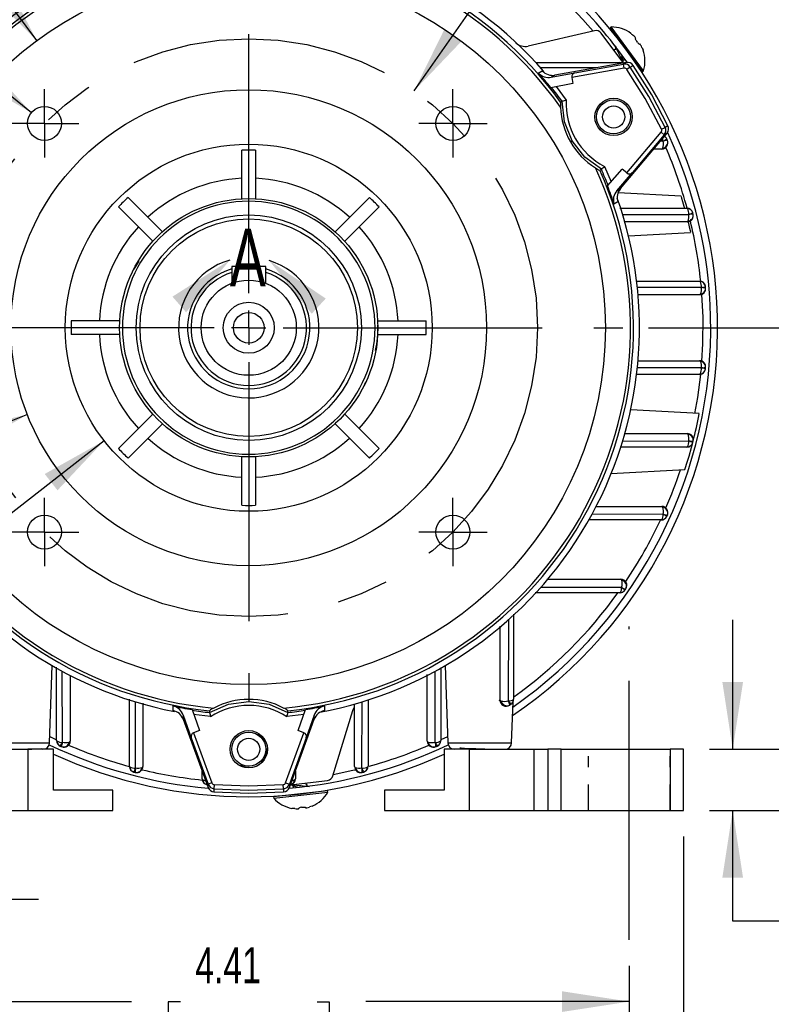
# Model space of a CAD drawing. Header units: inches. Extents: x 0 to 33, y 0 to 25.5.
# Tile 11 of 19: x 24.8 to 29.1, y 4.8 to 10.5. Entities that reach past the tile are written whole.
import ezdxf

# ---------------------------------------------------------------- set-up
doc = ezdxf.new("R2010")
doc.units = ezdxf.units.IN
doc.header["$LTSCALE"] = 3
doc.header["$MEASUREMENT"] = 0
doc.linetypes.add('CENTERX2', pattern=[0.8, 0.5, -0.1, 0.1, -0.1])
doc.linetypes.add('HIDDEN', pattern=[0.075, 0.05, -0.025])
doc.layers.add('CENTER', color=40, linetype='CENTERX2')
doc.layers.add('HIDDEN', color=102, linetype='HIDDEN')
doc.layers.add('DIMENSIONS', color=140, linetype='Continuous', lineweight=25)
doc.layers.add('TEXT', color=140, linetype='Continuous', lineweight=25)
doc.styles.add('SLDTEXTSTYLE0', font='TXT', dxfattribs={"width": 0.7})
doc.dimstyles.new('SLDDIMSTYLE0', dxfattribs={"dimtxt": 0.208333, "dimasz": 0.39, "dimexe": 0, "dimexo": 0.0625, "dimgap": 0.052083, "dimtad": 0, "dimtih": 1, "dimtoh": 1, "dimrnd": 1e-09, "dimdsep": 46, "dimtxsty": 'SLDTEXTSTYLE0', "dimsah": 1, "dimcen": 0.09, "dimadec": 0, "dimazin": 2, "dimtfac": 1, "dimtmove": 0, "dimatfit": 0, "dimfxl": 0, "dimfrac": 2, "dimtolj": 1, "dimtzin": 12, "dimarcsym": 0})
doc.dimstyles.new('SLDDIMSTYLE1', dxfattribs={"dimtxt": 0.208333, "dimasz": 0.39, "dimexe": 0, "dimexo": 0.0625, "dimgap": 0.052083, "dimtad": 0, "dimtih": 1, "dimtoh": 1, "dimrnd": 1e-09, "dimzin": 12, "dimdsep": 46, "dimtxsty": 'SLDTEXTSTYLE0', "dimsah": 1, "dimcen": 0.09, "dimadec": 0, "dimazin": 3, "dimtfac": 1, "dimtofl": 0, "dimtmove": 0, "dimatfit": 3, "dimfxl": 0, "dimfrac": 2, "dimtolj": 1, "dimtzin": 12, "dimarcsym": 0})
doc.dimstyles.new('SLDDIMSTYLE5', dxfattribs={"dimtxt": 0.208333, "dimasz": 0.39, "dimexe": 0, "dimexo": 0.0625, "dimgap": 0.052083, "dimtad": 0, "dimtih": 1, "dimtoh": 1, "dimrnd": 1e-09, "dimzin": 12, "dimdsep": 46, "dimtxsty": 'SLDTEXTSTYLE0', "dimsah": 1, "dimcen": 0, "dimadec": 0, "dimazin": 3, "dimtfac": 1, "dimtofl": 0, "dimtmove": 0, "dimatfit": 3, "dimfxl": 0, "dimfrac": 2, "dimtolj": 1, "dimtzin": 12, "dimarcsym": 0})
doc.dimstyles.new('SLDDIMSTYLE6', dxfattribs={"dimtxt": 0.208333, "dimasz": 0.39, "dimexe": 0, "dimexo": 0.0625, "dimgap": 0.052083, "dimtad": 0, "dimtih": 1, "dimtoh": 1, "dimrnd": 1e-09, "dimzin": 12, "dimdsep": 46, "dimtxsty": 'SLDTEXTSTYLE0', "dimsah": 1, "dimcen": 0, "dimadec": 0, "dimazin": 3, "dimtfac": 1, "dimtofl": 0, "dimtmove": 0, "dimatfit": 3, "dimfxl": 0, "dimfrac": 2, "dimtolj": 1, "dimtzin": 12, "dimarcsym": 0})
doc.dimstyles.new('SLDDIMSTYLE7', dxfattribs={"dimtxt": 0.208333, "dimasz": 0.39, "dimexe": 0, "dimexo": 0.0625, "dimgap": 0.052083, "dimtad": 0, "dimtih": 1, "dimtoh": 1, "dimrnd": 1e-09, "dimzin": 12, "dimdsep": 46, "dimtxsty": 'SLDTEXTSTYLE0', "dimsah": 1, "dimcen": 0, "dimadec": 0, "dimazin": 3, "dimtfac": 1, "dimtofl": 0, "dimtmove": 0, "dimatfit": 3, "dimfxl": 0, "dimfrac": 2, "dimtolj": 1, "dimtzin": 12, "dimarcsym": 0})
doc.dimstyles.new('SLDDIMSTYLE8', dxfattribs={"dimtxt": 0.208333, "dimasz": 0.39, "dimexe": 0, "dimexo": 0.0625, "dimgap": 0.052083, "dimtad": 0, "dimtih": 1, "dimtoh": 1, "dimrnd": 1e-09, "dimzin": 4, "dimdsep": 46, "dimtxsty": 'SLDTEXTSTYLE0', "dimsah": 1, "dimcen": 0.09, "dimadec": 0, "dimazin": 1, "dimtfac": 1, "dimtofl": 0, "dimtmove": 0, "dimatfit": 3, "dimfxl": 0, "dimfrac": 2, "dimtolj": 1, "dimtzin": 12, "dimarcsym": 0})

# ---------------------------------------------------------------- blocks, each defined once
blk = doc.blocks.new('_D_13')
at = {"layer": 'DIMENSIONS'}
for p, q in [((23.65, 5.7932), (23.65, 5.0546)), ((24.1224, 5.7932), (24.1224, 5.0546)), ((23.65, 5.4296), (22.8922, 5.4296)), ((24.1224, 5.4296), (24.8724, 5.4296)), ((22.0864, 5.2968), (22.0164, 5.2968)), ((22.0164, 5.2968), (22.0164, 4.9655)), ((22.7056, 5.2968), (22.7756, 5.2968)), ((22.7756, 5.2968), (22.7756, 4.9655)), ((22.0164, 4.9655), (22.0864, 4.9655)), ((22.7756, 4.9655), (22.7056, 4.9655))]:
    blk.add_line(p, q, dxfattribs=at)
for points in [[(23.65, 5.4296), (23.26, 5.4896), (23.26, 5.3696)], [(24.1224, 5.4296), (24.5124, 5.3696), (24.5124, 5.4896)]]:
    blk.add_solid(points, dxfattribs=at)
at = {"layer": 'DIMENSIONS', "char_height": 0.20833, "attachment_point": 1, "style": 'SLDTEXTSTYLE0'}
for s, insert in [('2X', (22.216, 5.8776)), ('0.47', (22.0864, 5.612)), ('12.0', (22.0864, 5.234))]:
    blk.add_mtext(s, dxfattribs=dict(at, insert=insert))
blk = doc.blocks.new('_D_14')
at = {"layer": 'DIMENSIONS'}
for p, q in [((28.3047, 11.4966), (28.2347, 11.4966)), ((28.2347, 11.4966), (28.2347, 11.1653)), ((28.9239, 11.4966), (28.9939, 11.4966)), ((28.9939, 11.4966), (28.9939, 11.1653)), ((27.0493, 10.1101), (27.8066, 11.194)), ((27.8066, 11.194), (27.9598, 11.194)), ((28.2347, 11.1653), (28.3047, 11.1653)), ((28.9939, 11.1653), (28.9239, 11.1653))]:
    blk.add_line(p, q, dxfattribs=at)
blk.add_solid([(27.0493, 10.1101), (27.3219, 10.3954), (27.2235, 10.4642)], dxfattribs=at)
at = {"layer": 'DIMENSIONS', "char_height": 0.20833, "attachment_point": 1, "style": 'SLDTEXTSTYLE0'}
for s, insert in [('%%c', (28.1473, 11.8118)), ('3.35', (28.462, 11.8118)), ('85.0', (28.3047, 11.4339)), ('B.C.', (28.3264, 11.0559))]:
    blk.add_mtext(s, dxfattribs=dict(at, insert=insert))
blk = doc.blocks.new('_D_15')
at = {"layer": 'DIMENSIONS'}
for p, q in [((23.8862, 5.0432), (23.8862, 4.4612)), ((28.2957, 5.0432), (28.2957, 4.4612)), ((23.8862, 4.8362), (25.4123, 4.8362)), ((25.6947, 4.8357), (25.6247, 4.8357)), ((25.6247, 4.8357), (25.6247, 4.5044)), ((26.4872, 4.8357), (26.5572, 4.8357)), ((26.5572, 4.8357), (26.5572, 4.5044)), ((28.2957, 4.8362), (26.7696, 4.8362)), ((25.6247, 4.5044), (25.6947, 4.5044)), ((26.5572, 4.5044), (26.4872, 4.5044))]:
    blk.add_line(p, q, dxfattribs=at)
for points in [[(23.8862, 4.8362), (24.2762, 4.7762), (24.2762, 4.8962)], [(28.2957, 4.8362), (27.9057, 4.8962), (27.9057, 4.7762)]]:
    blk.add_solid(points, dxfattribs=at)
at = {"layer": 'DIMENSIONS', "char_height": 0.20833, "attachment_point": 1, "style": 'SLDTEXTSTYLE0'}
for s, insert in [('4.41', (25.7813, 5.151)), ('112.0', (25.6947, 4.773))]:
    blk.add_mtext(s, dxfattribs=dict(at, insert=insert))
blk = doc.blocks.new('_D_16')
at = {"layer": 'DIMENSIONS'}
for p, q in [((23.8253, 10.7956), (23.5551, 10.7956)), ((24.8312, 9.9835), (23.8253, 10.7956))]:
    blk.add_line(p, q, dxfattribs=at)
blk.add_solid([(24.8312, 9.9835), (24.5654, 10.2752), (24.4901, 10.1818)], dxfattribs=at)
at = {"layer": 'DIMENSIONS', "char_height": 0.20833, "attachment_point": 1, "style": 'SLDTEXTSTYLE0'}
for s, insert in [('4X', (22.8287, 11.0646)), ('%%c', (22.6498, 10.7324)), ('M6', (22.9645, 10.7333))]:
    blk.add_mtext(s, dxfattribs=dict(at, insert=insert))
blk = doc.blocks.new('_D_17')
at = {"layer": 'DIMENSIONS'}
for p, q in [((22.6124, 11.7226), (22.5424, 11.7226)), ((22.5424, 11.7226), (22.5424, 11.3913)), ((23.4049, 11.7226), (23.4749, 11.7226)), ((23.4749, 11.7226), (23.4749, 11.3913)), ((23.8871, 11.7226), (23.5449, 11.7226)), ((24.863, 10.4012), (23.8871, 11.7226)), ((22.5424, 11.3913), (22.6124, 11.3913)), ((23.4749, 11.3913), (23.4049, 11.3913))]:
    blk.add_line(p, q, dxfattribs=at)
blk.add_solid([(24.863, 10.4012), (24.6796, 10.7505), (24.5831, 10.6792)], dxfattribs=at)
at = {"layer": 'DIMENSIONS', "char_height": 0.20833, "attachment_point": 1, "style": 'SLDTEXTSTYLE0'}
for s, insert in [('%%c', (22.5417, 12.0378)), ('4.13', (22.8564, 12.0378)), ('105.0', (22.6124, 11.6598))]:
    blk.add_mtext(s, dxfattribs=dict(at, insert=insert))
blk = doc.blocks.new('_D_19')
at = {"layer": 'DIMENSIONS'}
for p, q in [((27.0874, 12.8527), (27.4773, 12.8527)), ((27.6573, 12.8527), (30.1806, 12.8527)), ((29.8056, 12.8527), (29.8056, 11.174)), ((29.4093, 10.7952), (29.3394, 10.7952)), ((29.3394, 10.7952), (29.3394, 10.4639)), ((30.2019, 10.7952), (30.2719, 10.7952)), ((30.2719, 10.7952), (30.2719, 10.4639)), ((29.3394, 10.4639), (29.4093, 10.4639)), ((30.2719, 10.4639), (30.2019, 10.4639)), ((29.8056, 8.7385), (29.8056, 10.4172)), ((28.4079, 8.7385), (30.1806, 8.7385))]:
    blk.add_line(p, q, dxfattribs=at)
for points in [[(29.8056, 12.8527), (29.7456, 12.4627), (29.8656, 12.4627)], [(29.8056, 8.7385), (29.8656, 9.1285), (29.7456, 9.1285)]]:
    blk.add_solid(points, dxfattribs=at)
at = {"layer": 'DIMENSIONS', "char_height": 0.20833, "attachment_point": 1, "style": 'SLDTEXTSTYLE0'}
for s, insert in [('4.11', (29.496, 11.1104)), ('104.5', (29.4093, 10.7324))]:
    blk.add_mtext(s, dxfattribs=dict(at, insert=insert))
blk = doc.blocks.new('_D_20')
at = {"layer": 'DIMENSIONS'}
for p, q in [((28.4079, 8.7385), (30.1806, 8.7385)), ((29.8056, 8.7385), (29.8056, 7.7193)), ((29.496, 7.3404), (29.426, 7.3404)), ((29.426, 7.3404), (29.426, 7.0091)), ((30.1152, 7.3404), (30.1852, 7.3404)), ((30.1852, 7.3404), (30.1852, 7.0091)), ((29.426, 7.0091), (29.496, 7.0091)), ((29.8056, 5.9432), (29.8056, 6.9625)), ((30.1852, 7.0091), (30.1152, 7.0091)), ((28.7606, 5.9432), (30.1806, 5.9432))]:
    blk.add_line(p, q, dxfattribs=at)
for points in [[(29.8056, 8.7385), (29.7456, 8.3485), (29.8656, 8.3485)], [(29.8056, 5.9432), (29.8656, 6.3332), (29.7456, 6.3332)]]:
    blk.add_solid(points, dxfattribs=at)
at = {"layer": 'DIMENSIONS', "char_height": 0.20833, "attachment_point": 1, "style": 'SLDTEXTSTYLE0'}
for s, insert in [('2.80', (29.496, 7.6557)), ('71.0', (29.496, 7.2777))]:
    blk.add_mtext(s, dxfattribs=dict(at, insert=insert))
blk = doc.blocks.new('_D_21')
at = {"layer": 'DIMENSIONS'}
for p, q in [((28.8952, 6.2976), (28.8952, 7.0476)), ((28.7606, 6.2976), (29.2702, 6.2976)), ((28.7606, 5.9432), (29.2702, 5.9432)), ((28.8952, 5.3015), (28.8952, 5.9432)), ((29.2286, 5.3015), (28.8952, 5.3015)), ((29.6043, 5.3011), (29.5343, 5.3011)), ((29.5343, 5.3011), (29.5343, 4.9698)), ((30.0502, 5.3011), (30.1201, 5.3011)), ((30.1201, 5.3011), (30.1201, 4.9698)), ((29.5343, 4.9698), (29.6043, 4.9698)), ((30.1201, 4.9698), (30.0502, 4.9698))]:
    blk.add_line(p, q, dxfattribs=at)
for points in [[(28.8952, 6.2976), (28.9552, 6.6876), (28.8352, 6.6876)], [(28.8952, 5.9432), (28.8352, 5.5532), (28.9552, 5.5532)]]:
    blk.add_solid(points, dxfattribs=at)
at = {"layer": 'DIMENSIONS', "char_height": 0.20833, "attachment_point": 1, "style": 'SLDTEXTSTYLE0'}
for s, insert in [('0.35', (29.5176, 5.6163)), ('9.0', (29.6043, 5.2384))]:
    blk.add_mtext(s, dxfattribs=dict(at, insert=insert))
blk = doc.blocks.new('_D_22')
at = {"layer": 'DIMENSIONS'}
for p, q in [((23.5712, 5.7932), (23.5712, 5.5196)), ((28.6106, 5.7932), (28.6106, 3.6785)), ((23.5712, 5.3396), (23.5712, 3.6785)), ((23.5712, 4.0535), (25.4123, 4.0535)), ((25.6947, 4.053), (25.6247, 4.053)), ((25.6247, 4.053), (25.6247, 3.7217)), ((26.4872, 4.053), (26.5572, 4.053)), ((26.5572, 4.053), (26.5572, 3.7217)), ((28.6106, 4.0535), (26.7696, 4.0535)), ((25.6247, 3.7217), (25.6947, 3.7217)), ((26.5572, 3.7217), (26.4872, 3.7217))]:
    blk.add_line(p, q, dxfattribs=at)
for points in [[(23.5712, 4.0535), (23.9612, 3.9935), (23.9612, 4.1135)], [(28.6106, 4.0535), (28.2206, 4.1135), (28.2206, 3.9935)]]:
    blk.add_solid(points, dxfattribs=at)
at = {"layer": 'DIMENSIONS', "char_height": 0.20833, "attachment_point": 1, "style": 'SLDTEXTSTYLE0'}
for s, insert in [('5.04', (25.7813, 4.3683)), ('128.0', (25.6947, 3.9903))]:
    blk.add_mtext(s, dxfattribs=dict(at, insert=insert))
blk = doc.blocks.new('_D_23')
at = {"layer": 'DIMENSIONS'}
for p, q in [((24.8081, 8.2355), (23.5431, 7.7394)), ((22.5343, 7.7394), (22.4644, 7.7394)), ((22.4644, 7.7394), (22.4644, 7.4081)), ((23.1536, 7.7394), (23.2235, 7.7394)), ((23.2235, 7.7394), (23.2235, 7.4081)), ((23.5431, 7.7394), (23.3109, 7.7394)), ((22.4644, 7.4081), (22.5343, 7.4081)), ((23.2235, 7.4081), (23.1536, 7.4081))]:
    blk.add_line(p, q, dxfattribs=at)
blk.add_solid([(24.8081, 8.2355), (24.4231, 8.1489), (24.4669, 8.0372)], dxfattribs=at)
at = {"layer": 'DIMENSIONS', "char_height": 0.20833, "attachment_point": 1, "style": 'SLDTEXTSTYLE0'}
for s, insert in [('%%c', (22.377, 8.0546)), ('2.76', (22.6917, 8.0546)), ('70.0', (22.5343, 7.6766))]:
    blk.add_mtext(s, dxfattribs=dict(at, insert=insert))
blk = doc.blocks.new('_D_24')
at = {"layer": 'DIMENSIONS'}
for p, q in [((25.2531, 8.0843), (23.6921, 6.8653)), ((22.5343, 6.8653), (22.4644, 6.8653)), ((22.4644, 6.8653), (22.4644, 6.534)), ((23.1536, 6.8653), (23.2235, 6.8653)), ((23.2235, 6.8653), (23.2235, 6.534)), ((23.6921, 6.8653), (23.3109, 6.8653)), ((22.4644, 6.534), (22.5343, 6.534)), ((23.2235, 6.534), (23.1536, 6.534))]:
    blk.add_line(p, q, dxfattribs=at)
blk.add_solid([(25.2531, 8.0843), (24.9088, 7.8915), (24.9827, 7.7969)], dxfattribs=at)
at = {"layer": 'DIMENSIONS', "char_height": 0.20833, "attachment_point": 1, "style": 'SLDTEXTSTYLE0'}
for s, insert in [('%%c', (22.377, 7.1805)), ('2.13', (22.6917, 7.1805)), ('54.0', (22.5343, 6.8025))]:
    blk.add_mtext(s, dxfattribs=dict(at, insert=insert))
blk = doc.blocks.new('SW_CENTERMARKSYMBOL_1')
at = {"layer": 'CENTER', "color": 0}
for p, q in [((0, 0.2), (0, 2.1669)), ((0, 0), (0, 0.1)), ((-0.2, 0), (-2.1669, 0)), ((0, 0), (-0.1, 0)), ((0, 0), (0, -0.1)), ((0, 0), (0.1, 0)), ((0.2, 0), (2.1669, 0)), ((0, -0.2), (0, -2.1669))]:
    blk.add_line(p, q, dxfattribs=at)
blk = doc.blocks.new('SW_CENTERMARKSYMBOL_2')
at = {"layer": 'CENTER', "color": 0}
for p, q in [((0, 0.1), (0, 0.1984)), ((0, 0), (0, 0.1)), ((-0.1, 0), (-0.1984, 0)), ((0, 0), (-0.1, 0)), ((0, 0), (0, -0.1)), ((0, 0), (0.1, 0)), ((0.1, 0), (0.1984, 0)), ((0, -0.1), (0, -0.1984))]:
    blk.add_line(p, q, dxfattribs=at)
blk = doc.blocks.new('SW_CENTERMARKSYMBOL_3')
at = {"layer": 'CENTER', "color": 0}
for p, q in [((0, 0.1), (0, 0.1984)), ((0, 0), (0, 0.1)), ((-0.1, 0), (-0.1984, 0)), ((0, 0), (-0.1, 0)), ((0, 0), (0, -0.1)), ((0, 0), (0.1, 0)), ((0.1, 0), (0.1984, 0)), ((0, -0.1), (0, -0.1984))]:
    blk.add_line(p, q, dxfattribs=at)
blk = doc.blocks.new('SW_CENTERMARKSYMBOL_4')
at = {"layer": 'CENTER', "color": 0}
for p, q in [((0, 0.1), (0, 0.1984)), ((0, 0), (0, 0.1)), ((-0.1, 0), (-0.1984, 0)), ((0, 0), (-0.1, 0)), ((0, 0), (0, -0.1)), ((0, 0), (0.1, 0)), ((0.1, 0), (0.1984, 0)), ((0, -0.1), (0, -0.1984))]:
    blk.add_line(p, q, dxfattribs=at)
blk = doc.blocks.new('SW_CENTERMARKSYMBOL_5')
at = {"layer": 'CENTER', "color": 0}
for p, q in [((0, 0.1), (0, 0.1984)), ((0, 0), (0, 0.1)), ((-0.1, 0), (-0.1984, 0)), ((0, 0), (-0.1, 0)), ((0, 0), (0, -0.1)), ((0, 0), (0.1, 0)), ((0.1, 0), (0.1984, 0)), ((0, -0.1), (0, -0.1984))]:
    blk.add_line(p, q, dxfattribs=at)

msp = doc.modelspace()

# ---------------------------------------------------------------- linework, layer by layer
for p, q in [((28.0942, 10.458), (27.7094, 10.3692)), ((28.2647, 10.2694), (28.1333, 10.4449)), ((28.1919, 10.4801), (28.1855, 10.4755)), ((28.1855, 10.4755), (28.3722, 10.2218)), ((28.3785, 10.2265), (28.1919, 10.4801)), ((28.3063, 10.4421), (28.3063, 10.4422)), ((28.3242, 10.426), (28.3183, 10.4314)), ((28.3323, 10.4124), (28.3336, 10.4133)), ((28.3436, 10.3914), (28.339, 10.3978)), ((28.3569, 10.3816), (28.3556, 10.3807)), ((28.2165, 10.3516), (28.2079, 10.3453)), ((28.2159, 10.3595), (28.2168, 10.3473)), ((28.3696, 10.3616), (28.3662, 10.3689)), ((28.3763, 10.347), (28.3763, 10.347)), ((27.7548, 10.2735), (28.2418, 10.2735)), ((28.2791, 10.2739), (27.8651, 10.2009)), ((27.9814, 10.2149), (28.2626, 10.2644)), ((28.2436, 10.273), (28.2418, 10.2735)), ((28.2595, 10.2855), (28.2703, 10.2934)), ((28.2626, 10.2644), (28.2791, 10.2739)), ((28.2667, 10.2412), (28.2626, 10.2644)), ((27.7689, 10.2132), (27.7921, 10.2266)), ((28.1024, 10.2428), (27.7818, 10.2437)), ((27.7937, 10.2248), (27.7921, 10.2266)), ((27.7921, 10.2266), (27.7946, 10.224)), ((27.8439, 10.1889), (27.9814, 10.2149)), ((28.2667, 10.2412), (27.9622, 10.1875)), ((28.302, 10.2478), (28.2825, 10.2345)), ((28.302, 10.2478), (28.3184, 10.2573)), ((28.3722, 10.2218), (28.3785, 10.2265)), ((27.968, 10.1522), (27.8423, 10.1285)), ((27.8651, 10.2009), (27.8439, 10.1889)), ((27.9622, 10.1875), (27.968, 10.1522)), ((27.8717, 10.1353), (27.9307, 10.0566)), ((27.9068, 10.0494), (27.9068, 10.0494)), ((28.2445, 9.5437), (28.5147, 9.8658)), ((28.2814, 9.6346), (28.4802, 9.8715)), ((28.4802, 9.8715), (28.4983, 9.8563)), ((28.4823, 9.8884), (28.5036, 9.8987)), ((28.5147, 9.8658), (28.4983, 9.8563)), ((28.52, 9.9081), (28.5036, 9.8987)), ((27.9548, 9.8146), (27.9647, 9.8203)), ((28.4983, 9.8563), (28.3147, 9.6375)), ((28.4917, 9.8184), (28.475, 9.8184)), ((26.0516, 9.4855), (26.0516, 9.7667)), ((26.1303, 9.7667), (26.1303, 9.4855)), ((28.4847, 9.7732), (28.437, 9.7732)), ((28.1341, 9.6557), (28.1341, 9.6557)), ((28.1523, 9.6728), (28.191, 9.5823)), ((28.1704, 9.5602), (28.2538, 9.6572)), ((28.2235, 9.5314), (28.3147, 9.6375)), ((28.2814, 9.6346), (28.2538, 9.6572)), ((28.2235, 9.5314), (28.2445, 9.5437)), ((25.5906, 9.2946), (25.3918, 9.4934)), ((26.5913, 9.2946), (26.7901, 9.4934)), ((28.2303, 9.4677), (28.207, 9.4543)), ((28.2303, 9.4677), (28.2295, 9.47)), ((28.5964, 9.4999), (28.2311, 9.5191)), ((25.5349, 9.2389), (25.3361, 9.4377)), ((26.647, 9.2389), (26.8458, 9.4377)), ((28.2418, 9.4302), (28.6295, 9.4302)), ((28.633, 9.4287), (28.6295, 9.4302)), ((28.2574, 9.395), (28.6403, 9.3944)), ((28.6315, 9.3515), (28.2662, 9.3515)), ((28.6659, 9.3957), (28.6658, 9.3961)), ((28.2912, 9.2712), (28.6501, 9.29)), ((25.4531, 9.1235), (25.4244, 9.0781)), ((25.9925, 9.0928), (25.9925, 8.9959)), ((26.1894, 9.0928), (25.9925, 9.0928)), ((26.1894, 8.9959), (26.1894, 9.0928)), ((28.3385, 9.0086), (28.7025, 9.0086)), ((28.7068, 9.0063), (28.7025, 9.0086)), ((28.7131, 8.9705), (28.3428, 8.9707)), ((28.7373, 8.9755), (28.7369, 8.9813)), ((28.7369, 8.9757), (28.7378, 8.9761)), ((28.7385, 8.9683), (28.7384, 8.9687)), ((28.7032, 8.9298), (28.3466, 8.9298)), ((28.7231, 8.8005), (28.7168, 8.9315)), ((25.3439, 8.7779), (25.0628, 8.7779)), ((26.8379, 8.7779), (27.1191, 8.7779)), ((25.3439, 8.6991), (25.0628, 8.6991)), ((26.8379, 8.6991), (27.1191, 8.6991)), ((28.7131, 8.5065), (28.3428, 8.5063)), ((28.3466, 8.5472), (28.7032, 8.5472)), ((28.7385, 8.5087), (28.7384, 8.5084)), ((28.7025, 8.4684), (28.3385, 8.4684)), ((28.7025, 8.4684), (28.7068, 8.4707)), ((26.7574, 8.3989), (26.769, 8.4254)), ((25.5349, 8.2381), (25.3361, 8.0393)), ((26.647, 8.2381), (26.8458, 8.0393)), ((28.7012, 8.2413), (28.304, 8.2621)), ((25.5906, 8.1825), (25.3918, 7.9837)), ((26.5913, 8.1825), (26.7901, 7.9837)), ((28.2696, 8.1255), (28.6315, 8.1255)), ((28.6295, 8.0468), (28.2423, 8.0468)), ((28.2574, 8.082), (28.6403, 8.0826)), ((28.6295, 8.0468), (28.633, 8.0483)), ((26.0516, 7.7104), (26.0516, 7.9915)), ((26.1303, 7.9915), (26.1303, 7.7104)), ((28.1916, 7.8947), (28.6187, 7.917)), ((28.0996, 7.7039), (28.4847, 7.7039)), ((28.4917, 7.6586), (28.08, 7.6577)), ((28.4812, 7.6251), (28.0605, 7.6251)), ((28.4812, 7.6251), (28.4838, 7.6261)), ((27.8184, 7.2822), (28.2473, 7.2822)), ((28.2418, 7.2035), (27.7502, 7.2035)), ((28.2515, 7.2347), (27.7818, 7.2333)), ((28.2418, 7.2035), (28.2436, 7.204)), ((27.626, 7.0804), (27.626, 6.5876)), ((27.5961, 7.0476), (27.5948, 6.5779)), ((27.5472, 6.5822), (27.5472, 7.01)), ((24.937, 6.3356), (24.9526, 6.7818)), ((24.9775, 6.3483), (24.9775, 6.7719)), ((25.0111, 6.3378), (25.0101, 6.7494)), ((27.1256, 6.3448), (27.1256, 6.7301)), ((27.1708, 6.3378), (27.1718, 6.7494)), ((27.2043, 6.7707), (27.2043, 6.3483)), ((27.2293, 6.7818), (27.2449, 6.3356)), ((25.0563, 6.7253), (25.0563, 6.3448)), ((25.3992, 6.1999), (25.3992, 6.587)), ((25.435, 6.1891), (25.4344, 6.572)), ((25.4779, 6.5639), (25.4779, 6.1979)), ((26.0909, 6.5864), (26.0909, 6.5749)), ((26.7039, 6.1979), (26.7039, 6.5608)), ((26.7469, 6.1891), (26.7474, 6.572)), ((26.7827, 6.5861), (26.7827, 6.1999)), ((27.5449, 6.5782), (27.5426, 6.5795)), ((27.6105, 6.5585), (27.6166, 6.5637)), ((27.6142, 6.3356), (27.6224, 6.5722)), ((27.6255, 6.5858), (27.626, 6.5876)), ((25.6528, 6.5212), (25.6527, 6.548)), ((25.6528, 6.5212), (25.6551, 6.5207)), ((25.7628, 6.5268), (25.8051, 6.4061)), ((25.8637, 6.5105), (25.8637, 6.5105)), ((26.3182, 6.5105), (26.3182, 6.5105)), ((26.3767, 6.4061), (26.419, 6.5268)), ((26.5291, 6.5212), (26.5256, 6.5204)), ((26.5267, 6.5207), (26.5291, 6.5212)), ((26.5291, 6.548), (26.5291, 6.5212)), ((26.5784, 6.1438), (26.6939, 6.5215)), ((25.7113, 6.4952), (25.7115, 6.4709)), ((25.7113, 6.4952), (25.7576, 6.3632)), ((25.7115, 6.4709), (25.8553, 6.0758)), ((25.8694, 6.4862), (25.7717, 6.4979)), ((26.4102, 6.4979), (26.3125, 6.4862)), ((26.3266, 6.0758), (26.4704, 6.4709)), ((26.4705, 6.4952), (26.4243, 6.3632)), ((26.4704, 6.4709), (26.4705, 6.4952)), ((25.8051, 6.4061), (25.7717, 6.3934)), ((25.7717, 6.3934), (25.8775, 6.1029)), ((26.3044, 6.1029), (26.4101, 6.3934)), ((26.4101, 6.3934), (26.3767, 6.4061)), ((24.5677, 6.3356), (24.937, 6.3356)), ((24.9382, 6.3713), (24.9767, 6.3529)), ((24.9775, 6.3483), (24.9785, 6.3456)), ((25.7576, 6.3632), (25.8553, 6.0948)), ((26.4243, 6.3632), (26.3266, 6.0948)), ((27.2034, 6.3456), (27.2043, 6.3483)), ((27.2062, 6.3534), (27.2436, 6.3713)), ((27.2449, 6.3356), (27.6142, 6.3356)), ((24.4374, 6.2976), (24.8114, 6.2976)), ((24.8114, 6.2976), (24.8114, 5.9432)), ((24.959, 6.2976), (24.8114, 6.2976)), ((24.8987, 6.2976), (24.8924, 6.3007)), ((24.959, 6.0613), (24.959, 6.2976)), ((27.1823, 6.3173), (27.1834, 6.3159)), ((27.1828, 6.3163), (27.1872, 6.318)), ((27.2228, 6.2976), (27.2228, 6.0613)), ((27.3705, 6.2976), (27.2228, 6.2976)), ((27.3705, 5.9432), (27.3705, 6.2976)), ((27.3705, 6.2976), (27.7445, 6.2976)), ((27.7445, 5.9432), (27.7445, 6.2976)), ((27.7445, 6.2976), (27.8232, 6.2976)), ((27.8232, 6.2976), (27.8232, 5.9432)), ((27.902, 6.2976), (27.8232, 6.2976)), ((27.902, 5.9432), (27.902, 6.2976)), ((27.902, 6.2976), (28.5319, 6.2976)), ((28.5319, 6.2976), (28.5319, 5.9432)), ((28.6106, 6.2976), (28.5319, 6.2976)), ((28.6106, 5.9432), (28.6106, 6.2976)), ((25.3992, 6.1999), (25.4007, 6.1964)), ((25.8209, 6.127), (25.8209, 6.1704)), ((26.361, 6.1704), (26.361, 6.127)), ((26.7481, 6.1636), (26.7485, 6.1637)), ((26.7811, 6.1964), (26.7827, 6.1999)), ((25.8209, 6.127), (25.8231, 6.1227)), ((25.8775, 6.1029), (25.8553, 6.0948)), ((26.3044, 6.1029), (26.3266, 6.0948)), ((26.332, 6.0908), (26.5475, 6.1166)), ((26.3588, 6.1227), (26.361, 6.127)), ((26.4252, 6.0911), (26.424, 6.1018)), ((25.3035, 6.0613), (24.959, 6.0613)), ((25.3035, 5.9432), (25.3035, 6.0613)), ((25.8553, 6.0758), (25.8553, 6.0948)), ((25.8911, 6.0926), (25.8893, 6.069)), ((25.8893, 6.069), (25.8893, 6.0501)), ((26.5479, 6.0561), (26.2349, 6.0212)), ((26.2357, 6.0134), (26.5488, 6.0482)), ((26.2925, 6.069), (26.2908, 6.0926)), ((26.2925, 6.069), (26.2925, 6.0501)), ((26.3266, 6.0948), (26.3266, 6.0758)), ((26.3327, 6.0925), (26.3337, 6.0926)), ((26.3464, 6.087), (26.3479, 6.0737)), ((26.5488, 6.0482), (26.5479, 6.0561)), ((26.8783, 6.0613), (26.8783, 5.9432)), ((27.2228, 6.0613), (26.8783, 6.0613)), ((26.2349, 6.0212), (26.2357, 6.0134)), ((24.4374, 5.9432), (24.8114, 5.9432)), ((24.8114, 5.9432), (25.3035, 5.9432)), ((26.3413, 5.9551), (26.3413, 5.955)), ((26.3573, 5.9536), (26.3653, 5.9528)), ((26.3809, 5.9546), (26.3808, 5.9562)), ((26.396, 5.9612), (26.4039, 5.962)), ((26.4199, 5.9605), (26.4201, 5.9589)), ((26.4357, 5.9607), (26.4434, 5.9631)), ((26.4587, 5.9681), (26.4587, 5.9681)), ((26.8783, 5.9432), (27.3705, 5.9432)), ((27.3705, 5.9432), (27.7445, 5.9432)), ((27.7445, 5.9432), (27.8232, 5.9432)), ((27.8232, 5.9432), (27.902, 5.9432)), ((27.902, 5.9432), (28.5319, 5.9432)), ((28.5319, 5.9432), (28.6106, 5.9432))]:
    msp.add_line(p, q)
at = {"flags": 128}
for points in [[(28.2439, 10.3962), (28.2458, 10.3929), (28.2461, 10.3922)], [(28.339, 10.3978), (28.336, 10.4019), (28.3337, 10.4058), (28.3323, 10.4091), (28.3318, 10.4115), (28.3323, 10.4124)], [(28.3662, 10.3689), (28.3638, 10.3735), (28.3614, 10.3775), (28.3593, 10.3802), (28.3577, 10.3816), (28.3569, 10.3816)], [(28.2472, 10.2683), (28.2469, 10.2692), (28.2436, 10.273)], [(28.2603, 10.2753), (28.2601, 10.2771), (28.2592, 10.289)], [(28.4823, 9.8884), (28.3889, 10.0652), (28.2825, 10.2345)], [(28.5036, 9.8987), (28.4093, 10.077), (28.302, 10.2478)], [(28.52, 9.9081), (28.4257, 10.0865), (28.3184, 10.2573)], [(27.9068, 10.0494), (27.9032, 10.0472), (27.9006, 10.0457), (27.8981, 10.0442)], [(27.9647, 9.8203), (27.9198, 9.9308), (27.9068, 10.0494)], [(28.1341, 9.6557), (28.0379, 9.7262), (27.9647, 9.8203)], [(28.4917, 9.8184), (28.4913, 9.8291), (28.4901, 9.8365)], [(28.517, 9.823), (28.517, 9.8232), (28.5168, 9.8236)], [(28.4904, 9.7784), (28.4877, 9.7745), (28.4847, 9.7732)], [(28.1253, 9.6507), (28.129, 9.6528), (28.1315, 9.6542), (28.1341, 9.6557)], [(28.5963, 9.4986), (28.5962, 9.499), (28.5991, 9.4893), (28.6048, 9.4699), (28.6128, 9.442), (28.616, 9.4302)], [(28.6315, 9.3515), (28.6344, 9.3526), (28.637, 9.3556)], [(28.6362, 9.3518), (28.6431, 9.3225), (28.6478, 9.3013), (28.6501, 9.2909), (28.65, 9.2914)], [(28.7082, 8.933), (28.7057, 8.9306), (28.7032, 8.9298)], [(28.7168, 8.5453), (28.7222, 8.6445), (28.7231, 8.8005)], [(28.7082, 8.544), (28.7056, 8.5464), (28.7032, 8.5472)], [(28.6767, 8.2426), (28.6926, 8.334), (28.71, 8.4684)], [(28.637, 8.1214), (28.6344, 8.1244), (28.6315, 8.1255)], [(28.6186, 7.9182), (28.6183, 7.9172), (28.6218, 7.9281), (28.63, 7.9542), (28.642, 7.9939), (28.6562, 8.0445), (28.6638, 8.0733)], [(28.6658, 8.0812), (28.6666, 8.0847), (28.6669, 8.0886)], [(28.4847, 7.7039), (28.4877, 7.7025), (28.4904, 7.6986)], [(28.517, 7.654), (28.517, 7.6538), (28.5168, 7.6534)], [(28.2473, 7.2822), (28.2504, 7.2804), (28.2528, 7.2758)], [(28.2764, 7.2266), (28.2763, 7.2265), (28.276, 7.226)], [(25.8637, 6.5105), (25.9728, 6.5585), (26.0909, 6.5749)], [(26.0909, 6.5749), (26.209, 6.5585), (26.3182, 6.5105)], [(27.5537, 6.5767), (27.549, 6.5791), (27.5472, 6.5822)], [(25.8637, 6.5206), (25.8637, 6.5164), (25.8637, 6.5134), (25.8637, 6.5105)], [(26.3182, 6.5105), (26.3182, 6.5147), (26.3182, 6.5177), (26.3181, 6.5206)], [(26.6939, 6.5215), (26.702, 6.5396), (26.7039, 6.5417)], [(27.6028, 6.553), (27.603, 6.5531), (27.6035, 6.5535)], [(26.1441, 6.3896), (26.1742, 6.3636), (26.1859, 6.3454)], [(25.0511, 6.3391), (25.0549, 6.3417), (25.0563, 6.3448)], [(27.1308, 6.3391), (27.127, 6.3417), (27.1256, 6.3448)], [(24.8003, 6.2989), (24.8271, 6.2979), (24.8331, 6.2976)], [(25.0064, 6.3124), (25.0063, 6.3125), (25.0059, 6.3126)], [(27.1755, 6.3124), (27.1756, 6.3125), (27.176, 6.3126)], [(27.3146, 6.3062), (27.3216, 6.3051), (27.3418, 6.3037), (27.3712, 6.3025), (27.4071, 6.3013), (27.4595, 6.2995), (27.5042, 6.2979), (27.5102, 6.2976)], [(25.4336, 6.1636), (25.4371, 6.1629), (25.441, 6.1625)], [(25.4738, 6.1924), (25.4769, 6.195), (25.4779, 6.1979)], [(26.0961, 6.1915), (26.0754, 6.1924), (26.0378, 6.2055)], [(26.5808, 6.1515), (26.6938, 6.1755), (26.7093, 6.1792)], [(26.7081, 6.1924), (26.705, 6.195), (26.7039, 6.1979)], [(25.8893, 6.069), (26.0909, 6.0615), (26.2925, 6.069)], [(25.8893, 6.0501), (26.0909, 6.0425), (26.2925, 6.0501)], [(25.8911, 6.0926), (26.0909, 6.0851), (26.2908, 6.0926)], [(26.3371, 6.0914), (26.3388, 6.0906), (26.3496, 6.0855)], [(26.4323, 6.0877), (26.4322, 6.0877), (26.4213, 6.093)], [(26.4501, 6.0452), (26.4462, 6.0451), (26.4454, 6.0452)], [(26.3653, 5.9528), (26.3705, 5.9526), (26.3751, 5.9527), (26.3785, 5.9532), (26.3805, 5.9539), (26.3809, 5.9546)], [(26.4039, 5.962), (26.409, 5.9625), (26.4135, 5.9626), (26.4171, 5.9622), (26.4193, 5.9613), (26.4199, 5.9605)]]:
    msp.add_lwpolyline(points, dxfattribs=at)
for centre, radius in [((26.0909, 8.7385), 2.0669), ((26.0909, 8.7385), 1.378), ((28.2049, 9.959), 0.1083), ((28.2049, 9.959), 0.0984), ((24.9078, 9.9217), 0.0984), ((27.2741, 9.9217), 0.0984), ((28.2049, 9.959), 0.0643), ((26.0909, 8.7385), 1.063), ((26.0909, 8.7385), 0.748), ((26.0909, 8.7385), 0.6527), ((26.0909, 8.7385), 0.6299), ((26.0909, 8.7385), 0.2756), ((26.0909, 8.7385), 0.1476), ((26.0909, 8.7385), 0.0886), ((24.9078, 7.5554), 0.0984), ((27.2741, 7.5554), 0.0984), ((26.0909, 6.2976), 0.1083), ((26.0909, 6.2976), 0.0984), ((26.0909, 6.2976), 0.0643)]:
    msp.add_circle(centre, radius)
for centre, radius, start, end in [((26.0909, 8.7385), 2.7165, 1.35, 57.5725), ((26.0909, 8.7385), 2.2295, 35.849, 144.151), ((26.0909, 8.7385), 2.212, 35.2407, 144.7593), ((26.0909, 8.7385), 2.2638, 90, 139.3463), ((26.0909, 8.7385), 2.2638, 40.9477, 90), ((26.0909, 8.7385), 2.6772, 35.0429, 57.0356), ((26.0909, 8.7385), 2.6329, 40.7223, 56.4093), ((28.1031, 10.4197), 0.0394, 39.8788, 103), ((28.1901, 10.2833), 0.1969, 54.0225, 89.4801), ((28.1901, 10.2833), 0.1969, 53.946, 54.0225), ((28.4293, 10.5671), 0.1754, 225.4653, 230.7226), ((27.6917, 10.4459), 0.0788, 226.8526, 283.01), ((28.3097, 10.4055), 0.0251, 18.0883, 54.6117), ((28.3638, 10.4018), 0.0227, 207.3534, 248.8345), ((26.4046, 9.5043), 2.0076, 22.7785, 25.5534), ((28.5932, 10.4552), 0.2424, 202.7044, 206.5077), ((28.1901, 10.2833), 0.1969, 18.7483, 18.8924), ((28.1901, 10.2833), 0.1969, 18.6706, 18.7483), ((28.1901, 10.2833), 0.1969, 343.2199, 18.6706), ((28.2418, 10.2381), 0.0354, 64.3846, 90), ((28.2425, 10.2381), 0.035, 66.8014, 88.2376), ((28.197, 10.2834), 0.0621, 5.3754, 25.5235), ((28.2694, 10.2256), 0.0394, 34.3218, 99.925), ((28.2858, 10.2351), 0.0394, 34.3222, 99.9246), ((28.298, 10.2894), 0.0197, 36.35, 45.5088), ((27.8281, 10.2682), 0.0808, 222.8274, 281.24), ((27.8514, 10.2785), 0.0788, 221.1961, 280.0211), ((28.2695, 10.2257), 0.0157, 34.1229, 100.1346), ((26.0909, 8.7385), 2.2396, 35.8243, 38.4238), ((28.0159, 10.0274), 0.119, 171.8882, 186.0558), ((29.6971, 4.1483), 6.1667, 106.64507, 106.877), ((28.3397, 10.0369), 0.4095, 177.2418, 242.7582), ((28.3265, 10.0291), 0.4292, 181.9045, 209.9871), ((28.4682, 9.8816), 0.0157, 319.8654, 25.8771), ((28.468, 9.8816), 0.0394, 320.0754, 25.6778), ((28.4845, 9.8911), 0.0394, 320.075, 25.6782), ((26.0909, 8.7385), 2.6772, 1.35, 24.9438), ((28.3265, 10.0294), 0.4294, 210.0181, 238.0904), ((28.4847, 9.8086), 0.0354, 270, 24.086), ((28.4843, 9.8123), 0.0344, 280.162, 19.1966), ((28.4189, 9.8007), 0.0749, 342.6526, 13.6636), ((28.4009, 10.0018), 0.2046, 296.3257, 303.3829), ((28.5238, 9.7263), 0.0975, 94.0873, 109.2154), ((28.4827, 9.817), 0.0338, 24.3553, 61.6541), ((28.4812, 9.8165), 0.0354, 24.2747, 59.7298), ((28.48, 9.8159), 0.0367, 24.3015, 28.1283), ((26.0909, 8.7385), 2.6575, 24.0985, 24.2723), ((26.0909, 8.7385), 1.0289, 87.8071, 92.1929), ((26.0909, 8.7385), 2.6329, 15.2362, 23.3349), ((26.0909, 8.7385), 2.2295, 155.849, 264.151), ((26.0909, 8.7385), 2.212, 155.2407, 264.7593), ((26.0909, 8.7385), 2.212, 275.2407, 24.7593), ((26.0909, 8.7385), 2.2295, 275.849, 24.151), ((28.1696, 9.7611), 0.119, 233.9442, 248.1118), ((23.827, 14.2542), 6.3006, 313.12547, 313.35246), ((26.0909, 8.7385), 2.2396, 21.5762, 24.1757), ((26.0909, 8.7385), 0.8661, 92.6053, 132.3947), ((26.0909, 8.7385), 0.8661, 47.6053, 87.3947), ((28.2849, 9.478), 0.0813, 138.9731, 196.9595), ((28.3048, 9.4931), 0.0788, 139.9789, 198.8039), ((26.0909, 8.7385), 2.2638, 160.9606, 259.0534), ((26.0909, 8.7385), 1.0289, 132.8071, 137.1929), ((26.0909, 8.7385), 0.7323, 90, 270), ((26.0909, 8.7385), 0.7323, 270, 90), ((26.0909, 8.7385), 2.2638, 280.4632, 19.3775), ((26.0909, 8.7385), 1.0289, 42.8071, 47.1929), ((28.6295, 9.3948), 0.0354, 14.4953, 90), ((28.59, 9.4016), 0.0508, 351.8593, 32.1604), ((28.6309, 9.3946), 0.0342, 15.1565, 86.3799), ((28.6315, 9.3869), 0.0354, 270, 14.3176), ((28.6314, 9.3871), 0.0355, 271.3803, 14.2313), ((28.6322, 9.3895), 0.0342, 278.0348, 11.2044), ((28.5744, 9.3805), 0.0674, 338.3351, 11.9356), ((28.5896, 9.5609), 0.174, 286.9415, 295.26), ((28.6604, 9.2836), 0.1126, 87.2759, 100.2795), ((26.0909, 8.7385), 2.6329, 5.8873, 13.5675), ((26.0909, 8.7385), 2.6575, 14.3269, 14.4918), ((26.0909, 8.7385), 0.8661, 137.6053, 177.3947), ((26.0909, 8.7385), 0.8661, 2.6053, 42.3947), ((26.0909, 8.7385), 0.3543, 106.1276, 73.8724), ((26.0909, 8.7385), 0.3346, 107.1046, 270), ((26.0909, 8.7385), 0.3346, 270, 72.8954), ((28.7025, 8.9732), 0.0354, 15.1069, 90), ((28.7032, 8.9653), 0.0354, 270, 4.9615), ((28.6583, 8.9793), 0.0555, 350.8888, 29.1984), ((28.7039, 8.9724), 0.0341, 6.2834, 85.1691), ((28.6528, 8.9594), 0.0613, 334.5335, 10.4464), ((28.7044, 8.9669), 0.0341, 276.3599, 2.9942), ((28.6865, 9.1477), 0.1792, 278.5363, 286.3237), ((28.7166, 8.8413), 0.1292, 80.2685, 91.5445), ((26.0909, 8.7385), 2.6575, 4.9684, 5.1293), ((26.0909, 8.7385), 2.7165, 304.2461, 1.35), ((26.0909, 8.7385), 2.6772, 304.8663, 1.35), ((26.0909, 8.7385), 1.0289, 177.8071, 182.1929), ((26.3073, 8.7251), 0.5318, 347.1552, 3.0228), ((26.0909, 8.7385), 1.0289, 357.8071, 2.1929), ((26.0909, 8.7385), 0.8661, 182.6053, 222.3947), ((26.0909, 8.7385), 0.8661, 317.6053, 357.3947), ((28.7025, 8.5039), 0.0354, 270, 354.8658), ((28.7032, 8.5117), 0.0354, 355.0385, 90), ((28.6583, 8.4978), 0.0555, 330.8016, 9.1112), ((28.7039, 8.5047), 0.0341, 274.8308, 353.7166), ((28.6528, 8.5177), 0.0613, 349.5536, 25.4665), ((28.7044, 8.5101), 0.0341, 357.0058, 83.6401), ((28.7166, 8.6357), 0.1292, 268.4553, 279.7316), ((28.6922, 8.3578), 0.1502, 72.3355, 81.9957), ((28.7102, 8.5126), 0.0286, 352.0003, 24.1309), ((26.0909, 8.7385), 2.6575, 354.8707, 355.0316), ((26.0935, 8.7379), 2.6549, 345.6807, 349.169), ((26.0909, 8.7385), 0.8661, 227.6053, 267.3947), ((26.0909, 8.7385), 0.8661, 272.6053, 312.3947), ((28.6315, 8.0901), 0.0354, 345.6824, 90), ((28.5744, 8.0965), 0.0674, 348.0644, 21.6649), ((28.6322, 8.0875), 0.0342, 348.7956, 81.9653), ((26.0909, 8.7385), 1.0289, 222.8071, 227.1929), ((26.0909, 8.7385), 1.0289, 312.8071, 317.1929), ((28.6295, 8.0822), 0.0354, 270, 345.5047), ((28.59, 8.0754), 0.0508, 327.8396, 8.1407), ((28.6309, 8.0824), 0.0342, 273.6201, 344.8435), ((28.6604, 8.1934), 0.1126, 259.7203, 272.7243), ((28.5896, 7.9161), 0.174, 64.7401, 73.0584), ((26.0909, 8.7385), 2.6575, 345.5082, 345.6731), ((26.0909, 8.7385), 2.6329, 336.6492, 341.7884), ((26.0909, 8.7385), 1.0289, 267.8071, 272.1929), ((28.4847, 7.6684), 0.0354, 335.914, 90), ((28.4189, 7.6763), 0.0749, 346.3364, 17.3474), ((28.4843, 7.6648), 0.0344, 340.8034, 79.838), ((28.4812, 7.6606), 0.0354, 270, 335.7253), ((28.4453, 7.6526), 0.0467, 325.464, 7.4435), ((28.4823, 7.6604), 0.0343, 272.5491, 335.3816), ((28.5238, 7.7507), 0.0975, 250.7843, 265.9129), ((28.4009, 7.4752), 0.2046, 56.6172, 63.6742), ((26.0909, 8.7385), 2.6575, 335.7277, 335.9015), ((26.0909, 8.7385), 2.6329, 326.0604, 334.9382), ((28.2473, 7.2468), 0.0354, 325.3251, 90), ((28.1701, 7.2577), 0.0847, 344.181, 12.2919), ((28.2448, 7.2417), 0.0349, 333.1435, 76.8295), ((26.0909, 8.7385), 2.6329, 305.6978, 324.3099), ((28.2418, 7.2389), 0.0354, 270, 325.1156), ((28.2087, 7.2293), 0.0432, 324.0421, 7.0902), ((28.2426, 7.2385), 0.0345, 271.6085, 324.9664), ((28.2913, 7.3078), 0.0833, 241.4482, 259.3948), ((28.1308, 7.0682), 0.2056, 47.0459, 54.0584), ((26.0909, 8.7385), 2.6575, 325.117, 325.308), ((26.0911, 6.157), 0.4294, 90.0181, 118.0904), ((26.0908, 6.1571), 0.4292, 61.9045, 89.9871), ((27.5827, 6.5822), 0.0354, 180, 304.6749), ((27.5717, 6.6594), 0.0847, 257.7082, 285.8191), ((27.5877, 6.5846), 0.0349, 193.1705, 296.8565), ((27.6001, 6.6208), 0.0432, 262.9098, 305.9579), ((27.5216, 6.5381), 0.0833, 10.6054, 28.5515), ((27.7612, 6.6986), 0.2056, 215.9416, 222.9541), ((26.0909, 8.7385), 2.6575, 304.692, 304.883), ((27.5905, 6.5876), 0.0354, 304.8844, 0), ((27.5909, 6.5868), 0.0345, 305.0336, 358.3915), ((25.6344, 6.4688), 0.0813, 18.9731, 76.9595), ((25.6375, 6.4439), 0.0788, 19.9789, 78.8039), ((26.0909, 8.7385), 2.2396, 261.5762, 264.1757), ((25.9372, 6.427), 0.119, 113.9442, 128.1118), ((31.9996, 7.9412), 6.3006, 193.12547, 193.35246), ((26.0909, 6.1418), 0.4095, 57.2418, 122.7582), ((26.2447, 6.427), 0.119, 51.8882, 66.0558), ((20.3126, 7.9106), 6.1667, 346.64507, 346.877), ((26.0909, 8.7385), 2.2396, 275.8243, 278.4238), ((26.5444, 6.4439), 0.0788, 101.1961, 160.0211), ((26.5471, 6.4692), 0.0808, 102.8274, 161.24), ((24.8977, 6.3369), 0.0394, 270, 358), ((25.013, 6.3483), 0.0354, 180, 245.7253), ((25.005, 6.3841), 0.0467, 235.464, 277.4435), ((25.0128, 6.3472), 0.0343, 182.5491, 245.3816), ((24.8276, 6.4285), 0.2046, 326.6172, 333.6742), ((25.0172, 6.3452), 0.0344, 250.8034, 349.8379), ((25.1031, 6.3057), 0.0975, 160.7841, 175.9132), ((25.0209, 6.3448), 0.0354, 245.914, 0), ((25.0287, 6.4106), 0.0749, 256.3364, 287.3474), ((27.161, 6.3448), 0.0354, 180, 294.086), ((27.1531, 6.4106), 0.0749, 252.6526, 283.6636), ((27.1647, 6.3452), 0.0344, 190.162, 289.1966), ((27.1769, 6.3841), 0.0467, 262.5565, 304.536), ((27.0787, 6.3057), 0.0975, 4.0873, 19.2154), ((27.5456, 6.5348), 0.4234, 207.7327, 210.9188), ((27.1691, 6.3472), 0.0343, 294.6184, 357.4509), ((27.1689, 6.3483), 0.0354, 294.2747, 0), ((27.2842, 6.3369), 0.0394, 182, 270), ((27.5748, 6.3369), 0.0394, 270, 358), ((26.0909, 8.7385), 2.6772, 244.4147, 264.9613), ((26.0909, 8.7385), 2.6575, 245.7277, 245.9015), ((26.0909, 8.7385), 2.6329, 246.6492, 254.7695), ((26.0922, 6.2969), 0.105, 297.5027, 3.0349), ((26.0909, 8.7385), 2.6772, 275.0221, 295.5853), ((26.0909, 8.7385), 2.6329, 285.3484, 293.3508), ((26.0909, 8.7385), 2.6575, 294.0985, 294.2723), ((27.1683, 6.3495), 0.0367, 294.3015, 298.1283), ((26.0909, 8.7385), 2.7165, 245.3757, 294.6243), ((25.4346, 6.1999), 0.0354, 180, 255.5047), ((25.4278, 6.2395), 0.0508, 237.8396, 278.1407), ((25.4349, 6.1986), 0.0342, 183.6201, 254.8435), ((25.2686, 6.2398), 0.174, 334.7401, 343.0584), ((26.0909, 8.7385), 2.6575, 255.5082, 255.6731), ((25.5458, 6.169), 0.1126, 169.7201, 182.7245), ((25.44, 6.1972), 0.0342, 258.7956, 351.9653), ((25.4425, 6.1979), 0.0354, 255.6824, 360), ((25.4489, 6.255), 0.0674, 258.0644, 291.6649), ((26.0909, 8.7385), 2.6329, 256.4176, 264.1305), ((26.7394, 6.1979), 0.0354, 180, 284.3176), ((26.7389, 6.1976), 0.0349, 180.6654, 281.8151), ((26.7329, 6.255), 0.0674, 248.3351, 281.9356), ((26.7419, 6.1972), 0.0342, 188.0347, 281.2044), ((26.7541, 6.2395), 0.0508, 261.8593, 302.1604), ((26.6361, 6.169), 0.1126, 357.2759, 10.2795), ((26.9133, 6.2398), 0.174, 196.9414, 205.2601), ((26.0909, 8.7385), 2.6575, 284.3269, 284.4918), ((26.747, 6.1986), 0.0342, 285.1565, 356.3799), ((26.7472, 6.1999), 0.0354, 284.4953, 0), ((25.8563, 6.127), 0.0354, 180, 258.6362), ((25.8418, 6.1491), 0.0323, 234.6983, 267.4963), ((25.8573, 6.1256), 0.0343, 184.9404, 256.5559), ((25.8922, 6.1082), 0.0157, 199.8654, 265.8771), ((26.2896, 6.1082), 0.0157, 274.1229, 340.1346), ((26.3246, 6.1256), 0.0343, 283.4441, 355.0596), ((26.3256, 6.127), 0.0354, 285.107, 0), ((26.3401, 6.1491), 0.0323, 272.5037, 305.3017), ((26.5408, 6.1553), 0.0394, 279.8788, 343), ((25.8923, 6.1083), 0.0394, 200.0754, 265.6778), ((25.8923, 6.0894), 0.0394, 200.075, 265.6782), ((26.2896, 6.1083), 0.0394, 274.3218, 339.925), ((26.2896, 6.0894), 0.0394, 274.3222, 339.9246), ((26.5973, 8.084), 2.0076, 262.7785, 265.5534), ((26.3784, 6.1489), 0.0694, 245.8221, 266.0852), ((26.3792, 6.1482), 0.1969, 294.0225, 329.4801), ((26.3792, 6.1482), 0.1969, 223.2199, 258.6706), ((26.3305, 6.0517), 0.0197, 276.35, 285.5088), ((26.3792, 6.1482), 0.1969, 258.6706, 258.7483), ((26.3792, 6.1482), 0.1969, 258.7483, 258.8924), ((26.3265, 5.7132), 0.2424, 82.7044, 86.5077), ((26.395, 5.9385), 0.0227, 87.3534, 128.8345), ((26.4253, 5.9835), 0.0251, 258.0883, 294.6117), ((26.5054, 5.7991), 0.1754, 105.4653, 110.7226), ((26.3792, 6.1482), 0.1969, 293.8076, 293.946), ((26.3792, 6.1482), 0.1969, 293.946, 294.0225)]:
    msp.add_arc(centre, radius, start, end)
for centre, major_axis, ratio, start_param, end_param in [((26.1657, 8.7508), (2.1417, 0.3513), 0.99939, 0.525547, 0.577231), ((27.9855, 10.1916), (0.0136, 0.0195), 0.988128, 0.79137, 2.350223), ((28.2966, 9.6527), (0.0237, 0.0021), 0.988128, 3.932962, 5.491816), ((26.139, 8.7972), (1.3751, 1.6791), 0.99939, 5.705954, 5.757638), ((26.1177, 8.6676), (-0.7666, 2.0305), 0.99939, 2.564362, 2.616045), ((26.0642, 8.6676), (0.7666, 2.0305), 0.99939, 3.66714, 3.718823), ((25.7798, 6.3712), (0.01, 0.0215), 0.988128, 0.79137, 2.350223), ((26.4021, 6.3712), (-0.01, 0.0215), 0.988128, 3.932962, 5.491816)]:
    msp.add_ellipse(centre, major_axis=major_axis, ratio=ratio, start_param=start_param, end_param=end_param)
at = {"layer": 'CENTER'}
msp.add_line((28.2957, 5.1932), (28.2957, 7.0082), dxfattribs=at)
msp.add_circle((26.0909, 8.7385), 1.6732, dxfattribs=at)
at = {"layer": 'HIDDEN'}
for p, q in [((28.0594, 5.9432), (28.0594, 6.2582)), ((28.5319, 5.9432), (28.5319, 6.2582))]:
    msp.add_line(p, q, dxfattribs=at)
at = {"layer": 'TEXT'}
msp.add_arc((26.0909, 8.7385), 0.4065, 105.5839, 73.0522, dxfattribs=at)
for points in [[(25.9817, 9.1301), (25.6488, 8.9183), (25.7279, 8.828)], [(26.2094, 9.1274), (26.456, 8.8194), (26.5372, 8.9077)]]:
    msp.add_solid(points, dxfattribs=at)

# ---------------------------------------------------------------- block references
at = {"layer": 'CENTER'}
for name, p in [('SW_CENTERMARKSYMBOL_1', (26.0909, 8.7385)), ('SW_CENTERMARKSYMBOL_2', (24.9078, 9.9217)), ('SW_CENTERMARKSYMBOL_3', (27.2741, 9.9217)), ('SW_CENTERMARKSYMBOL_5', (24.9078, 7.5554)), ('SW_CENTERMARKSYMBOL_4', (27.2741, 7.5554))]:
    msp.add_blockref(name, p, dxfattribs=at)

# ---------------------------------------------------------------- texts
at = {"layer": 'TEXT', "insert": (25.9817, 9.3113), "char_height": 0.3333, "attachment_point": 1, "style": 'SLDTEXTSTYLE0'}
msp.add_mtext('A', dxfattribs=at)

# ---------------------------------------------------------------- dimensions: what is measured, and where the dimension line sits
at = {"layer": 'DIMENSIONS'}
for base, p1, p2, dimstyle, picture, middle in [((29.8056, 8.7385), (26.9374, 12.8527), (28.2579, 8.7385), 'SLDDIMSTYLE1', '_D_19', (29.8056, 10.7956)), ((29.8056, 8.7385), (28.6106, 5.9432), (28.2579, 8.7385), 'SLDDIMSTYLE8', '_D_20', (29.8056, 7.3409)), ((28.8952, 6.2976), (28.6106, 5.9432), (28.6106, 6.2976), 'SLDDIMSTYLE0', '_D_21', (28.8952, 5.3015))]:
    dim = msp.add_linear_dim(base=base, p1=p1, p2=p2, angle=90, dimstyle=dimstyle, dxfattribs=at)
    dim.commit()
    dim.dimension.update_dxf_attribs({"geometry": picture, "text_midpoint": middle, "dimtype": 160})
for p1, p2, picture, middle in [((27.3189, 7.0759), (24.863, 10.4012), '_D_17', (23.0087, 11.7226)), ((26.9287, 9.3928), (25.2531, 8.0843), '_D_24', (22.8439, 6.8653)), ((27.3738, 9.2416), (24.8081, 8.2355), '_D_23', (22.8439, 7.7394))]:
    dim = msp.add_diameter_dim_2p(p1=p1, p2=p2, dimstyle='SLDDIMSTYLE7', dxfattribs=at)
    dim.commit()
    dim.dimension.update_dxf_attribs({"geometry": picture, "text_midpoint": middle, "dimtype": 163})
for p1, p2, text, dimstyle, picture, middle in [((25.1326, 7.3669), (27.0493, 10.1101), '<>\\PB.C.', 'SLDDIMSTYLE5', '_D_14', (28.6143, 11.331)), ((24.9844, 9.8598), (24.8312, 9.9835), '4X\\P%%cM6', 'SLDDIMSTYLE6', '_D_16', (23.0087, 10.7956))]:
    dim = msp.add_diameter_dim_2p(p1=p1, p2=p2, text=text, dimstyle=dimstyle, dxfattribs=at)
    dim.commit()
    dim.dimension.update_dxf_attribs({"geometry": picture, "text_midpoint": middle, "dimtype": 163})
dim = msp.add_linear_dim(base=(24.1224, 5.4296), p1=(23.65, 5.9432), p2=(24.1224, 5.9432), text='2X\\P<>', dimstyle='SLDDIMSTYLE0', dxfattribs=at)
dim.commit()
dim.dimension.update_dxf_attribs({"geometry": '_D_13', "text_midpoint": (22.396, 5.4296), "dimtype": 160})
for base, p1, p2, picture, middle in [((28.6106, 4.0535), (23.5712, 5.9432), (28.6106, 5.9432), '_D_22', (26.0909, 4.0535)), ((28.2957, 4.8362), (23.8862, 5.1932), (28.2957, 5.1932), '_D_15', (26.0909, 4.8362))]:
    dim = msp.add_linear_dim(base=base, p1=p1, p2=p2, dimstyle='SLDDIMSTYLE1', dxfattribs=at)
    dim.commit()
    dim.dimension.update_dxf_attribs({"geometry": picture, "text_midpoint": middle, "dimtype": 160})

doc.saveas('drawing.dxf')
